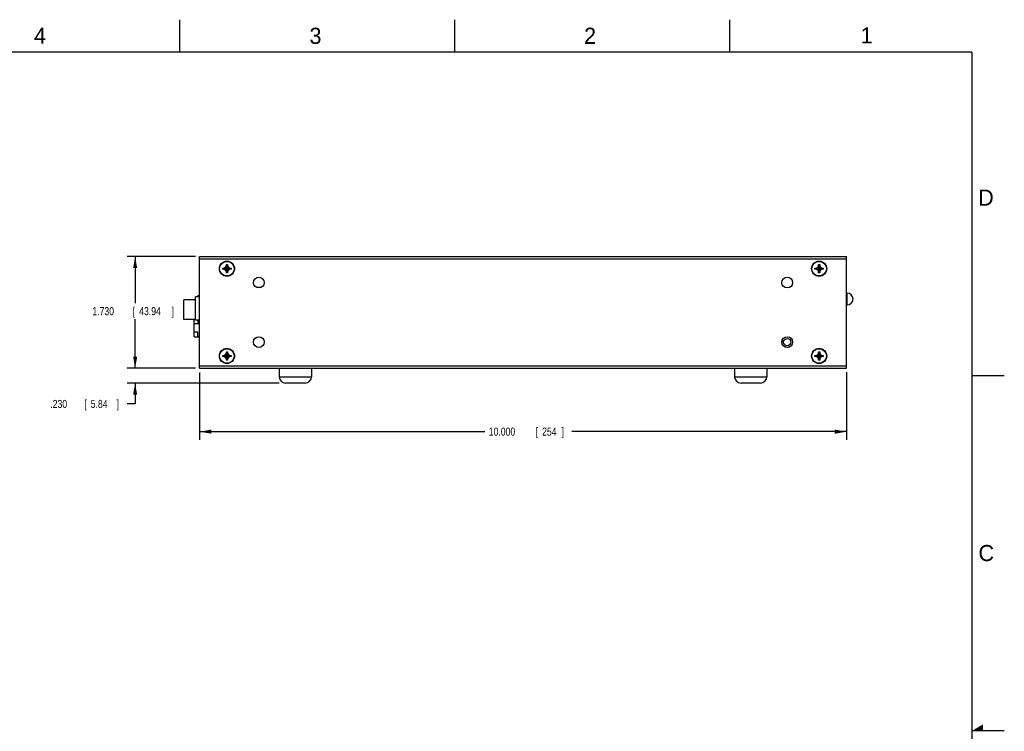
# Model space of a CAD drawing. Header units: inches. Extents: x 0 to 34, y 0 to 22.
# Tile 12 of 12: x 18.8 to 34, y 11 to 22. Entities that reach past the tile are written whole.
import ezdxf

# ---------------------------------------------------------------- set-up
doc = ezdxf.new("R2010")
doc.units = ezdxf.units.IN
doc.header["$LTSCALE"] = 1.87
doc.header["$MEASUREMENT"] = 0
doc.layers.get('0').update_dxf_attribs({"linetype": 'CONTINUOUS'})
doc.layers.add('DIMENSIONS', color=7, linetype='CONTINUOUS')
doc.styles.get("Standard").update_dxf_attribs({"font": 'txt', "width": 0.8})
doc.dimstyles.new('DIMSTYLE_1', dxfattribs={"dimtxt": 0.125, "dimasz": 0.18, "dimexe": 0.18, "dimexo": 0.0625, "dimgap": 0.09, "dimtad": 0, "dimtih": 1, "dimtoh": 1, "dimdec": 3, "dimzin": 4, "dimdsep": 46, "dimtxsty": 'STANDARD', "dimblk": '_FILLED', "dimblk1": '_FILLED', "dimblk2": '_FILLED', "dimcen": 0.09, "dimadec": 0, "dimazin": 0, "dimtp": 0.01, "dimtm": 0.01, "dimtfac": 1, "dimtdec": 3, "dimtofl": 0, "dimtmove": 0, "dimatfit": 3, "dimldrblk": '_FILLED', "dimfxl": 1, "dimtolj": 1, "dimtzin": 4, "dimarcsym": 0})

# ---------------------------------------------------------------- blocks, each defined once
blk = doc.blocks.new('_FILLED')
at = {"color": 0, "linetype": 'BYBLOCK'}
blk.add_solid([(0, 0), (-1, 0.174), (-1, -0.174)], dxfattribs=at)
blk = doc.blocks.new('*D0')
at = {"layer": 'DIMENSIONS', "color": 2, "linetype": 'CONTINUOUS'}
for p, q in [((21.497, 18.339), (20.437, 18.339)), ((20.562, 18.339), (20.562, 17.618)), ((20.562, 16.609), (20.562, 17.368)), ((21.497, 16.609), (20.437, 16.609))]:
    blk.add_line(p, q, dxfattribs=at)
at = {"layer": 'DIMENSIONS', "color": 2, "linetype": 'CONTINUOUS', "xscale": 0.18, "yscale": 0.18, "zscale": 0.18}
for p, rotation in [((20.562, 18.339), 90), ((20.562, 16.609), 270)]:
    blk.add_blockref('_FILLED', p, dxfattribs=dict(at, rotation=rotation))
at = {"layer": 'DIMENSIONS', "color": 2, "linetype": 'CONTINUOUS', "width": 0.8}
for s, p in [('1.730', (19.9, 17.43)), ('[', (20.525, 17.43)), ('43.94', (20.625, 17.43)), (']', (21.125, 17.43))]:
    blk.add_text(s, height=0.125, dxfattribs=at).set_placement(p)
blk = doc.blocks.new('*D1')
at = {"layer": 'DIMENSIONS', "color": 2, "linetype": 'CONTINUOUS'}
for p, q in [((20.562, 16.609), (20.562, 16.969)), ((21.497, 16.609), (20.437, 16.609)), ((22.79, 16.379), (20.437, 16.379)), ((20.562, 16.379), (20.562, 16.057)), ((20.562, 16.057), (20.438, 16.057))]:
    blk.add_line(p, q, dxfattribs=at)
at = {"layer": 'DIMENSIONS', "color": 2, "linetype": 'CONTINUOUS', "xscale": 0.18, "yscale": 0.18, "zscale": 0.18}
for p, rotation in [((20.562, 16.609), 270), ((20.562, 16.379), 90)]:
    blk.add_blockref('_FILLED', p, dxfattribs=dict(at, rotation=rotation))
at = {"layer": 'DIMENSIONS', "color": 2, "linetype": 'CONTINUOUS', "width": 0.8}
for s, p in [('.230', (19.25, 15.995)), ('[', (19.775, 15.995)), ('5.84', (19.875, 15.995)), (']', (20.275, 15.995))]:
    blk.add_text(s, height=0.125, dxfattribs=at).set_placement(p)
blk = doc.blocks.new('*D2')
at = {"layer": 'DIMENSIONS', "color": 2, "linetype": 'CONTINUOUS'}
for p, q in [((21.559, 16.546), (21.559, 15.504)), ((31.559, 16.551), (31.559, 15.504)), ((21.559, 15.629), (25.966, 15.629)), ((31.559, 15.629), (27.316, 15.629))]:
    blk.add_line(p, q, dxfattribs=at)
at = {"layer": 'DIMENSIONS', "color": 2, "linetype": 'CONTINUOUS', "xscale": 0.18, "yscale": 0.18, "zscale": 0.18, "rotation": 180}
blk.add_blockref('_FILLED', (21.559, 15.629), dxfattribs=at)
at = {"layer": 'DIMENSIONS', "color": 2, "linetype": 'CONTINUOUS', "xscale": 0.18, "yscale": 0.18, "zscale": 0.18}
blk.add_blockref('_FILLED', (31.559, 15.629), dxfattribs=at)
at = {"layer": 'DIMENSIONS', "color": 2, "linetype": 'CONTINUOUS', "width": 0.8}
for s, p in [('10.000', (26.029, 15.567)), ('[', (26.754, 15.567)), ('254', (26.854, 15.567)), (']', (27.154, 15.567))]:
    blk.add_text(s, height=0.125, dxfattribs=at).set_placement(p)

msp = doc.modelspace()

# ---------------------------------------------------------------- linework, layer by layer
at = {"color": 2, "linetype": 'CONTINUOUS'}
for p, q in [((21.25, 22), (21.25, 21.5)), ((25.5, 22), (25.5, 21.5)), ((29.75, 22), (29.75, 21.5)), ((33.5, 16.5), (34, 16.5)), ((34, 11), (33.5, 11)), ((33.5173, 11.01), (33.6697, 11.01)), ((33.5347, 11.02), (33.6697, 11.02)), ((33.552, 11.03), (33.6697, 11.03)), ((33.5693, 11.04), (33.6697, 11.04)), ((33.5866, 11.05), (33.6697, 11.05)), ((33.6039, 11.06), (33.6697, 11.06)), ((33.6213, 11.07), (33.6697, 11.07)), ((33.6386, 11.08), (33.6697, 11.08)), ((33.6559, 11.09), (33.6697, 11.09))]:
    msp.add_line(p, q, dxfattribs=at)
at = {"color": 7, "linetype": 'CONTINUOUS'}
for p, q in [((21.5591, 16.6094), (21.5591, 18.3394)), ((21.5591, 18.3394), (31.5591, 18.3394)), ((21.5591, 18.2994), (31.5591, 18.2994)), ((31.5591, 16.6094), (31.5591, 18.3394)), ((21.9171, 18.1404), (21.9171, 18.1584)), ((21.9171, 18.1584), (22.0451, 18.1404)), ((21.9171, 18.1584), (21.9351, 18.1584)), ((21.9171, 18.1404), (22.0451, 18.1584)), ((21.9351, 18.1404), (21.9171, 18.1404)), ((21.9351, 18.1584), (21.9585, 18.1719)), ((21.9351, 18.1584), (22.0271, 18.1404)), ((21.9351, 18.1404), (22.0271, 18.1584)), ((21.9585, 18.1269), (21.9351, 18.1404)), ((21.9585, 18.1719), (21.9721, 18.1954)), ((21.9585, 18.1269), (22.0036, 18.1719)), ((21.9585, 18.1719), (22.0036, 18.1269)), ((21.9721, 18.1034), (21.9585, 18.1269)), ((21.9721, 18.0854), (21.9901, 18.2134)), ((21.9721, 18.1954), (21.9721, 18.2134)), ((21.9901, 18.0854), (21.9721, 18.2134)), ((21.9721, 18.2134), (21.9901, 18.2134)), ((21.9721, 18.1034), (21.9901, 18.1954)), ((21.9901, 18.1034), (21.9721, 18.1954)), ((21.9901, 18.2134), (21.9901, 18.1954)), ((21.9901, 18.1954), (22.0036, 18.1719)), ((22.0036, 18.1269), (21.9901, 18.1034)), ((22.0036, 18.1719), (22.0271, 18.1584)), ((22.0271, 18.1404), (22.0036, 18.1269)), ((22.0271, 18.1584), (22.0451, 18.1584)), ((22.0451, 18.1404), (22.0271, 18.1404)), ((22.0451, 18.1584), (22.0451, 18.1404)), ((31.0731, 18.1404), (31.2011, 18.1584)), ((31.0731, 18.1584), (31.0911, 18.1584)), ((31.0731, 18.1584), (31.2011, 18.1404)), ((31.0731, 18.1404), (31.0731, 18.1584)), ((31.0911, 18.1404), (31.0731, 18.1404)), ((31.0911, 18.1584), (31.1145, 18.1719)), ((31.0911, 18.1404), (31.1831, 18.1584)), ((31.0911, 18.1584), (31.1831, 18.1404)), ((31.1145, 18.1269), (31.0911, 18.1404)), ((31.1145, 18.1719), (31.1281, 18.1954)), ((31.1145, 18.1269), (31.1596, 18.1719)), ((31.1145, 18.1719), (31.1596, 18.1269)), ((31.1281, 18.1034), (31.1145, 18.1269)), ((31.1281, 18.2134), (31.1461, 18.2134)), ((31.1281, 18.0854), (31.1461, 18.2134)), ((31.1281, 18.1954), (31.1281, 18.2134)), ((31.1461, 18.0854), (31.1281, 18.2134)), ((31.1281, 18.1034), (31.1461, 18.1954)), ((31.1461, 18.1034), (31.1281, 18.1954)), ((31.1461, 18.2134), (31.1461, 18.1954)), ((31.1461, 18.1954), (31.1596, 18.1719)), ((31.1596, 18.1269), (31.1461, 18.1034)), ((31.1596, 18.1719), (31.1831, 18.1584)), ((31.1831, 18.1404), (31.1596, 18.1269)), ((31.1831, 18.1584), (31.2011, 18.1584)), ((31.2011, 18.1404), (31.1831, 18.1404)), ((31.2011, 18.1584), (31.2011, 18.1404)), ((21.9721, 18.0854), (21.9721, 18.1034)), ((21.9901, 18.0854), (21.9721, 18.0854)), ((21.9901, 18.1034), (21.9901, 18.0854)), ((31.1281, 18.0854), (31.1281, 18.1034)), ((31.1461, 18.0854), (31.1281, 18.0854)), ((31.1461, 18.1034), (31.1461, 18.0854)), ((22.4539, 17.8539), (22.4539, 17.8641)), ((22.4539, 17.8641), (22.5039, 17.8641)), ((22.5039, 17.8641), (22.5039, 17.857)), ((21.3121, 17.3621), (21.3121, 17.6701)), ((21.4939, 17.6701), (21.3121, 17.6701)), ((21.4939, 17.3511), (21.4939, 17.7161)), ((21.5591, 17.7161), (21.4939, 17.7161)), ((21.5321, 17.7331), (21.5321, 17.7161)), ((21.5321, 17.7331), (21.5591, 17.7331)), ((31.5591, 17.7729), (31.5686, 17.7729)), ((31.5686, 17.5879), (31.5686, 17.7729)), ((31.5591, 17.5879), (31.5686, 17.5879)), ((21.4939, 17.3621), (21.3121, 17.3621)), ((21.4725, 17.0939), (21.4725, 17.3621)), ((21.4725, 17.3026), (21.5316, 17.3026)), ((21.5591, 17.3511), (21.4939, 17.3511)), ((21.5316, 17.3511), (21.5316, 17.3026)), ((21.5321, 17.3511), (21.5321, 17.2991)), ((21.5321, 17.2991), (21.5591, 17.2991)), ((21.4725, 17.1726), (21.5316, 17.1726)), ((21.4725, 17.0939), (21.5591, 17.0939)), ((21.5316, 17.0939), (21.5316, 17.1726)), ((21.9171, 16.7904), (21.9171, 16.8084)), ((21.9171, 16.8084), (22.0451, 16.7904)), ((21.9171, 16.8084), (21.9351, 16.8084)), ((21.9171, 16.7904), (22.0451, 16.8084)), ((21.9351, 16.7904), (21.9171, 16.7904)), ((21.9351, 16.8084), (21.9585, 16.8219)), ((21.9351, 16.8084), (22.0271, 16.7904)), ((21.9351, 16.7904), (22.0271, 16.8084)), ((21.9585, 16.7769), (21.9351, 16.7904)), ((21.9585, 16.8219), (21.9721, 16.8454)), ((21.9585, 16.8219), (22.0036, 16.7769)), ((21.9585, 16.7769), (22.0036, 16.8219)), ((21.9721, 16.7534), (21.9585, 16.7769)), ((21.9901, 16.7354), (21.9721, 16.8634)), ((21.9721, 16.8454), (21.9721, 16.8634)), ((21.9721, 16.7354), (21.9901, 16.8634)), ((21.9721, 16.8634), (21.9901, 16.8634)), ((21.9901, 16.7534), (21.9721, 16.8454)), ((21.9721, 16.7534), (21.9901, 16.8454)), ((21.9721, 16.7354), (21.9721, 16.7534)), ((21.9901, 16.8634), (21.9901, 16.8454)), ((21.9901, 16.8454), (22.0036, 16.8219)), ((22.0036, 16.7769), (21.9901, 16.7534)), ((21.9901, 16.7534), (21.9901, 16.7354)), ((22.0036, 16.8219), (22.0271, 16.8084)), ((22.0271, 16.7904), (22.0036, 16.7769)), ((22.0271, 16.8084), (22.0451, 16.8084)), ((22.0451, 16.7904), (22.0271, 16.7904)), ((22.0451, 16.8084), (22.0451, 16.7904)), ((31.0731, 16.7904), (31.2011, 16.8084)), ((31.0731, 16.8084), (31.0911, 16.8084)), ((31.0731, 16.8084), (31.2011, 16.7904)), ((31.0731, 16.7904), (31.0731, 16.8084)), ((31.0911, 16.7904), (31.0731, 16.7904)), ((31.0911, 16.8084), (31.1145, 16.8219)), ((31.0911, 16.7904), (31.1831, 16.8084)), ((31.0911, 16.8084), (31.1831, 16.7904)), ((31.1145, 16.7769), (31.0911, 16.7904)), ((31.1145, 16.8219), (31.1281, 16.8454)), ((31.1145, 16.8219), (31.1596, 16.7769)), ((31.1145, 16.7769), (31.1596, 16.8219)), ((31.1281, 16.7534), (31.1145, 16.7769)), ((31.1281, 16.8634), (31.1461, 16.8634)), ((31.1461, 16.7354), (31.1281, 16.8634)), ((31.1281, 16.8454), (31.1281, 16.8634)), ((31.1281, 16.7354), (31.1461, 16.8634)), ((31.1461, 16.7534), (31.1281, 16.8454)), ((31.1281, 16.7534), (31.1461, 16.8454)), ((31.1281, 16.7354), (31.1281, 16.7534)), ((31.1461, 16.8634), (31.1461, 16.8454)), ((31.1461, 16.8454), (31.1596, 16.8219)), ((31.1596, 16.7769), (31.1461, 16.7534)), ((31.1461, 16.7534), (31.1461, 16.7354)), ((31.1596, 16.8219), (31.1831, 16.8084)), ((31.1831, 16.7904), (31.1596, 16.7769)), ((31.1831, 16.8084), (31.2011, 16.8084)), ((31.2011, 16.7904), (31.1831, 16.7904)), ((31.2011, 16.8084), (31.2011, 16.7904)), ((21.5591, 16.6494), (31.5591, 16.6494)), ((21.5591, 16.6094), (31.5591, 16.6094)), ((21.9901, 16.7354), (21.9721, 16.7354)), ((22.7891, 16.6094), (22.7891, 16.4794)), ((23.2891, 16.6094), (23.2891, 16.4794)), ((29.8291, 16.6094), (29.8291, 16.4794)), ((30.3291, 16.6094), (30.3291, 16.4794)), ((31.1461, 16.7354), (31.1281, 16.7354)), ((22.7891, 16.4794), (23.2891, 16.4794)), ((29.8291, 16.4794), (30.3291, 16.4794)), ((23.1891, 16.3794), (22.8891, 16.3794)), ((30.2291, 16.3794), (29.9291, 16.3794))]:
    msp.add_line(p, q, dxfattribs=at)
at = {"color": 7, "linetype": 'CONTINUOUS', "const_width": 0.02}
for points in [[(33.5, 21.5), (0.5, 21.5)], [(33.5, 0.5), (33.5, 21.5)]]:
    msp.add_lwpolyline(points, dxfattribs=at)
at = {"color": 7, "linetype": 'CONTINUOUS'}
for centre, radius in [((21.9811, 18.1494), 0.1175), ((21.9811, 18.1494), 0.1125), ((31.1371, 18.1494), 0.1175), ((31.1371, 18.1494), 0.1125), ((22.4741, 17.9344), 0.083), ((30.6441, 17.9344), 0.083), ((22.4741, 17.0144), 0.083), ((30.6441, 17.0144), 0.083), ((30.6441, 17.0144), 0.0825), ((30.6441, 17.0144), 0.056), ((21.9811, 16.7994), 0.1175), ((21.9811, 16.7994), 0.1125), ((31.1371, 16.7994), 0.1175), ((31.1371, 16.7994), 0.1125)]:
    msp.add_circle(centre, radius, dxfattribs=at)
for centre, radius, start, end in [((31.5686, 17.6804), 0.0925, 270, 90), ((22.8891, 16.4794), 0.1, 180, 270), ((23.1891, 16.4794), 0.1, 270, 360), ((29.9291, 16.4794), 0.1, 180, 270), ((30.2291, 16.4794), 0.1, 270, 360)]:
    msp.add_arc(centre, radius, start, end, dxfattribs=at)

# ---------------------------------------------------------------- texts
at = {"color": 2, "linetype": 'CONTINUOUS'}
for s, p in [('4', (18.9977, 21.6277)), ('3', (23.257, 21.6259)), ('2', (27.5025, 21.6262)), ('1', (31.7781, 21.6326)), ('D', (33.5947, 19.1236)), ('C', (33.6004, 13.6267))]:
    msp.add_text(s, height=0.25, dxfattribs=at).set_placement(p)

# ---------------------------------------------------------------- dimensions: what is measured, and where the dimension line sits
at = {"layer": 'DIMENSIONS', "color": 2, "linetype": 'CONTINUOUS'}
for base, p2, angle, picture, middle in [((20.5621, 18.3394), (21.4966, 18.3394), 90, '*D0', (20.5621, 17.493)), ((20.5621, 16.3794), (22.7903, 16.3794), 270, '*D1', (19.8127, 16.057))]:
    dim = msp.add_linear_dim(base=base, p1=(21.4966, 16.6094), p2=p2, angle=angle, dimstyle='DIMSTYLE_1', dxfattribs=at)
    dim.commit()
    dim.dimension.update_dxf_attribs({"geometry": picture, "text_midpoint": middle, "dimtype": 160})
dim = msp.add_linear_dim(base=(31.5591, 15.6294), p1=(21.5591, 16.5457), p2=(31.5591, 16.551), dimstyle='DIMSTYLE_1', dxfattribs=at)
dim.commit()
dim.dimension.update_dxf_attribs({"geometry": '*D2', "text_midpoint": (26.6415, 15.6294), "dimtype": 160})

doc.saveas('drawing.dxf')
